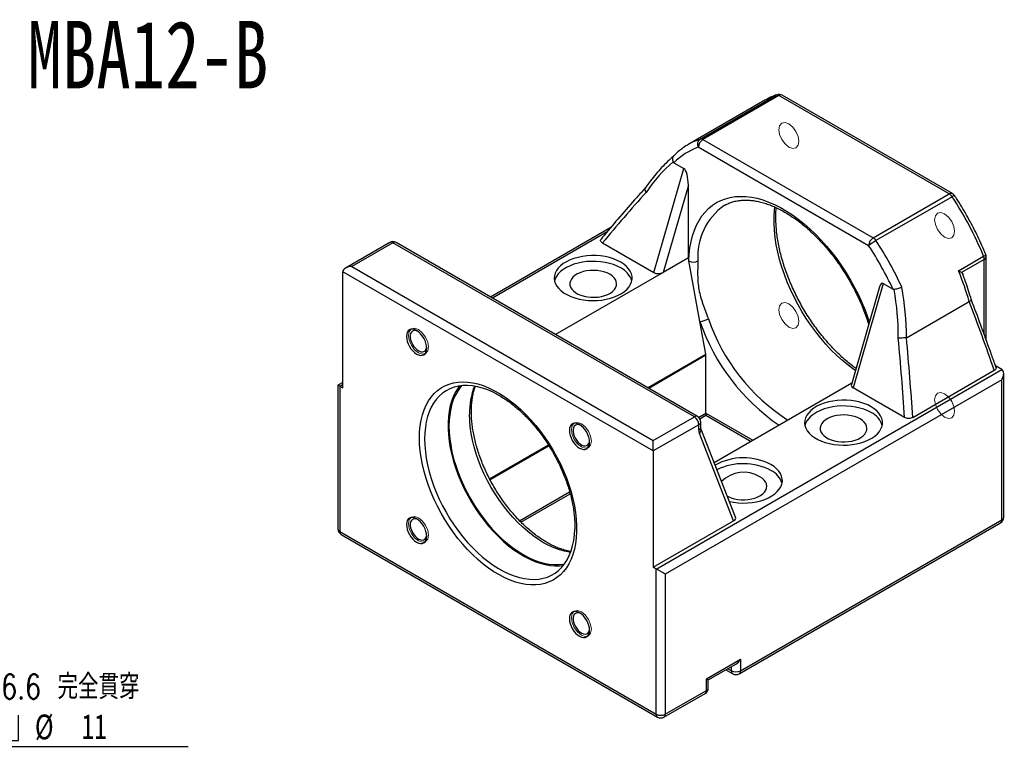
# Model space of a CAD drawing. Header units: millimetres. Extents: x 33 to 274, y 7 to 199.
# Tile 3 of 3: x 123 to 262, y 96 to 199. Entities that reach past the tile are written whole.
import ezdxf

# ---------------------------------------------------------------- set-up
doc = ezdxf.new("R2010")
doc.units = ezdxf.units.MM
doc.layers.add('FORMAT', color=7, linetype='Continuous')
doc.styles.add('SLDTEXTSTYLE0', font='TXT', dxfattribs={"width": 0.75})
doc.styles.add('SLDTEXTSTYLE1', font='TXT', dxfattribs={"width": 0.75, "bigfont": 'bigfont'})
doc.styles.add('SLDTEXTSTYLE3', font='TXT', dxfattribs={"width": 0.666667})
doc.dimstyles.new('SLDDIMSTYLE7', dxfattribs={"dimtxt": 3.5, "dimasz": 2.5, "dimexe": 0, "dimexo": 0.0625, "dimgap": 0.875, "dimtad": 0, "dimtih": 1, "dimtoh": 1, "dimdec": 1, "dimrnd": 1e-09, "dimzin": 12, "dimdsep": 46, "dimtxsty": 'SLDTEXTSTYLE0', "dimsah": 1, "dimcen": 0, "dimadec": 0, "dimazin": 3, "dimtfac": 1, "dimtofl": 0, "dimtmove": 0, "dimatfit": 3, "dimfxl": 1, "dimfrac": 2, "dimtolj": 1, "dimtzin": 12, "dimarcsym": 0})

# ---------------------------------------------------------------- blocks, each defined once
blk = doc.blocks.new('SW_SYMBOL_HOLE_SPOT')
at = {"layer": 'FORMAT', "color": 0}
for p, q in [((0, 875), (0, 75)), ((1600, 75), (1600, 875)), ((0, 75), (1600, 75))]:
    blk.add_line(p, q, dxfattribs=at)
blk = doc.blocks.new('_D_9')
at = {"layer": 'FORMAT'}
for p, q in [((92.89, 128.7), (105.02, 96.24)), ((105.02, 96.24), (146.33, 96.24))]:
    blk.add_line(p, q, dxfattribs=at)
blk.add_solid([(92.89, 128.7), (93.53, 126.27), (94, 126.44)], dxfattribs=at)
at = {"layer": 'FORMAT', "xscale": 0.0044707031, "yscale": 0.0044707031, "zscale": 0.0044707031}
blk.add_blockref('SW_SYMBOL_HOLE_SPOT', (115.23, 96.73), dxfattribs=at)
at = {"layer": 'FORMAT', "char_height": 3.5, "attachment_point": 1}
for s, insert, style in [('4 -', (106.61, 106.42), 'SLDTEXTSTYLE3'), ('%%c', (113.33, 106.36), 'SLDTEXTSTYLE0'), ('6.6 \\M+18AAE\\M+19153\\M+18AD1\\M+190FA', (119.92, 106.42), 'SLDTEXTSTYLE1'), ('%%c', (124.67, 100.75), 'SLDTEXTSTYLE0'), ('11', (131.27, 100.81), 'SLDTEXTSTYLE0')]:
    blk.add_mtext(s, dxfattribs=dict(at, insert=insert, style=style))

msp = doc.modelspace()

# ---------------------------------------------------------------- linework, layer by layer
at = {"color": 7, "linetype": 'Continuous', "lineweight": 25}
for p, q in [((218.594, 181.977), (229.342, 188.182)), ((229.742, 188.114), (218.994, 181.909)), ((253.792, 174.23), (229.742, 188.114)), ((254.242, 174.275), (230.192, 188.159)), ((227.768, 187.458), (217.02, 181.253)), ((242.407, 166.923), (218.357, 180.807)), ((218.994, 181.909), (243.044, 168.026)), ((214.916, 178.629), (216.311, 177.824)), ((212.068, 163.127), (216.311, 177.824)), ((216.947, 175.478), (213.39, 163.155)), ((216.947, 165.209), (216.947, 175.478)), ((243.044, 168.026), (253.792, 174.23)), ((254.191, 173.837), (243.443, 167.632)), ((222.04, 172.604), (222.019, 172.592)), ((205.984, 169.471), (189.019, 159.677)), ((174.778, 167.379), (168.53, 163.772)), ((175.228, 167.334), (169.43, 163.987)), ((217.796, 142.76), (175.228, 167.334)), ((218.246, 142.805), (175.678, 167.379)), ((204.813, 167.315), (212.068, 163.127)), ((216.947, 165.209), (213.39, 163.155)), ((217.023, 164.788), (216.947, 165.209)), ((218.571, 156.233), (217.023, 164.788)), ((255.108, 163.38), (258.643, 165.421)), ((258.737, 164.982), (255.53, 163.131)), ((259.001, 153.637), (259.001, 165.35)), ((211.997, 137.943), (168.157, 163.252)), ((168.157, 146.839), (168.157, 163.252)), ((169.43, 163.987), (211.997, 139.413)), ((213.39, 163.155), (198.192, 154.382)), ((244.454, 161.578), (240.211, 146.88)), ((244.454, 161.578), (245.848, 160.772)), ((243.949, 161.097), (239.974, 147.326)), ((247.772, 153.934), (256.616, 159.04)), ((219.405, 151.624), (218.571, 156.233)), ((219.422, 143.285), (219.422, 151.447)), ((212.422, 121.286), (261.212, 149.452)), ((248.63, 142.679), (260.151, 149.33)), ((261.212, 149.452), (260.31, 149.973)), ((261.476, 128.589), (261.476, 148.869)), ((168.157, 147.634), (167.469, 147.237)), ((261.212, 147.982), (213.694, 120.551)), ((240.027, 147.509), (220.601, 136.294)), ((261.212, 128.222), (261.212, 147.982)), ((167.469, 147.237), (167.469, 126.957)), ((167.733, 147.084), (167.733, 126.589)), ((167.733, 147.084), (168.157, 146.839)), ((247.466, 142.692), (240.211, 146.88)), ((219.422, 143.285), (219.422, 142.98)), ((211.997, 139.413), (217.796, 142.76)), ((218.568, 142.487), (219.422, 142.98)), ((218.696, 141.258), (218.696, 142.025)), ((219.422, 142.98), (225.802, 139.297)), ((218.432, 141.658), (211.997, 137.943)), ((218.432, 140.891), (218.432, 141.658)), ((223.34, 128.079), (218.511, 140.428)), ((223.612, 128.596), (218.712, 141.123)), ((218.717, 141.11), (218.712, 141.123)), ((211.997, 137.943), (211.997, 139.413)), ((211.997, 137.943), (211.997, 121.531)), ((193.311, 127.907), (200.26, 131.918)), ((211.997, 121.531), (223.34, 128.079)), ((224.301, 106.914), (261.212, 128.222)), ((167.733, 126.589), (212.422, 100.791)), ((224.115, 106.502), (261.026, 127.81)), ((167.919, 126.177), (212.608, 100.379)), ((212.422, 121.286), (211.997, 121.531)), ((212.422, 100.791), (212.422, 121.286)), ((213.694, 120.551), (213.694, 100.791)), ((219.493, 105.771), (224.301, 108.547)), ((224.301, 108.547), (224.301, 106.914)), ((219.756, 105.619), (223.665, 107.875)), ((222.25, 107.058), (223.215, 106.502)), ((219.493, 104.138), (219.493, 105.771)), ((219.756, 104.505), (219.756, 105.619)), ((213.508, 100.379), (219.306, 103.726)), ((213.694, 100.791), (219.493, 104.138))]:
    msp.add_line(p, q, dxfattribs=at)
at = {"color": 8, "linetype": 'Continuous', "lineweight": 25}
for p, q in [((229.442, 188.228), (229.342, 188.182)), ((205.481, 168.876), (189.282, 159.525)), ((258.737, 154.368), (258.737, 164.982)), ((211.187, 146.88), (219.405, 151.624)), ((219.422, 151.447), (211.348, 146.786)), ((168.157, 147.329), (167.733, 147.084)), ((218.398, 142.694), (219.422, 143.285)), ((219.422, 143.285), (226.066, 139.449)), ((188.892, 134.009), (197.186, 138.797)), ((197.272, 138.66), (188.968, 133.866)), ((193.123, 128.103), (200.187, 132.181)), ((222.514, 107.211), (223.028, 106.914)), ((223.028, 106.914), (223.028, 107.508))]:
    msp.add_line(p, q, dxfattribs=at)
at = {"color": 7, "linetype": 'Continuous', "lineweight": 25, "flags": 128}
for points in [[(228.56, 187.866), (228.071, 187.625), (227.768, 187.458)], [(207.401, 164.596), (206.914, 164.846), (206.379, 165.061), (205.804, 165.238), (205.196, 165.374), (204.565, 165.468), (203.919, 165.518), (203.268, 165.523), (202.62, 165.484), (201.984, 165.401), (201.37, 165.276), (200.786, 165.109), (200.24, 164.903), (199.74, 164.662), (199.293, 164.388), (198.905, 164.086), (198.582, 163.759), (198.328, 163.413), (198.147, 163.051), (198.042, 162.68), (198.013, 162.304), (198.061, 161.929), (198.186, 161.56), (198.385, 161.202), (198.657, 160.86), (198.996, 160.539), (199.399, 160.243), (199.86, 159.977), (200.372, 159.744), (200.928, 159.548), (201.521, 159.392), (202.141, 159.276), (202.781, 159.204), (203.431, 159.176), (204.082, 159.193), (204.725, 159.254), (205.351, 159.359), (205.951, 159.505), (206.517, 159.692), (207.04, 159.916), (207.515, 160.174), (207.933, 160.462), (208.289, 160.777), (208.578, 161.114), (208.796, 161.469), (208.939, 161.836), (209.007, 162.21), (208.997, 162.586), (208.91, 162.959), (208.748, 163.323), (208.512, 163.674), (208.206, 164.006), (207.834, 164.315), (207.401, 164.596)], [(207.401, 163.78), (206.914, 164.03), (206.379, 164.244), (205.804, 164.421), (205.196, 164.557), (204.565, 164.651), (203.919, 164.701), (203.268, 164.707), (202.62, 164.668), (201.984, 164.585), (201.37, 164.459), (200.786, 164.292), (200.24, 164.087), (199.74, 163.845), (199.293, 163.572), (198.905, 163.269), (198.582, 162.942), (198.328, 162.596), (198.147, 162.235), (198.058, 161.943)], [(205.846, 162.882), (205.462, 163.072), (205.033, 163.225), (204.568, 163.34), (204.078, 163.411), (203.575, 163.439), (203.071, 163.423), (202.577, 163.362), (202.105, 163.258), (201.666, 163.114), (201.27, 162.932), (200.926, 162.718), (200.644, 162.477), (200.428, 162.213), (200.285, 161.933), (200.218, 161.644), (200.227, 161.352), (200.314, 161.065), (200.476, 160.789), (200.708, 160.53), (201.007, 160.295), (201.364, 160.088), (201.772, 159.916), (202.22, 159.782), (202.699, 159.688), (203.197, 159.638), (203.702, 159.633), (204.202, 159.672), (204.687, 159.754), (205.144, 159.879), (205.563, 160.042), (205.933, 160.24), (206.247, 160.469), (206.497, 160.722), (206.677, 160.995), (206.782, 161.28), (206.812, 161.571), (206.763, 161.861), (206.639, 162.144), (206.441, 162.413), (206.174, 162.66), (205.846, 162.882)], [(180.009, 152.461), (179.981, 152.799), (179.9, 153.156), (179.768, 153.519), (179.59, 153.872), (179.373, 154.203), (179.125, 154.498), (178.856, 154.748), (178.577, 154.941), (178.298, 155.07), (178.029, 155.131), (177.782, 155.121), (177.565, 155.041), (177.387, 154.893), (177.254, 154.684), (177.173, 154.42), (177.145, 154.114), (177.173, 153.775), (177.254, 153.418), (177.387, 153.056), (177.565, 152.702), (177.782, 152.372), (178.029, 152.076), (178.298, 151.827), (178.577, 151.634), (178.856, 151.504), (179.125, 151.443), (179.373, 151.453), (179.59, 151.533), (179.768, 151.681), (179.9, 151.891), (179.981, 152.154), (180.009, 152.461)], [(178.717, 154.852), (178.653, 154.879), (178.41, 154.941), (178.187, 154.933), (177.995, 154.856), (177.843, 154.712), (177.737, 154.509), (177.682, 154.256), (177.682, 153.964), (177.737, 153.648), (177.843, 153.323), (177.995, 153.003), (178.187, 152.703), (178.41, 152.438), (178.653, 152.22), (178.905, 152.058), (179.154, 151.962), (179.389, 151.934), (179.598, 151.977), (179.771, 152.089), (179.901, 152.263), (179.982, 152.493), (180.002, 152.625)], [(178.976, 139.777), (179.002, 140.647), (179.081, 141.481), (179.213, 142.277), (179.396, 143.03), (179.631, 143.738), (179.915, 144.396), (180.247, 145.001), (180.626, 145.551), (181.051, 146.043), (181.518, 146.474), (182.026, 146.843), (182.573, 147.148), (183.155, 147.387), (183.771, 147.56), (184.416, 147.664), (185.088, 147.701), (185.784, 147.669), (186.501, 147.569), (187.235, 147.402), (187.982, 147.167), (188.739, 146.867), (189.502, 146.503), (190.269, 146.076), (191.034, 145.588), (191.795, 145.042), (192.547, 144.441), (193.288, 143.787), (194.014, 143.083), (194.721, 142.332), (195.405, 141.54), (196.064, 140.708), (196.695, 139.841), (197.294, 138.943), (197.859, 138.019), (198.387, 137.073), (198.875, 136.109), (199.321, 135.131), (199.723, 134.146), (200.079, 133.157), (200.388, 132.169), (200.647, 131.186), (200.856, 130.214), (201.014, 129.257), (201.119, 128.319), (201.172, 127.406), (201.172, 126.521), (201.119, 125.669), (201.014, 124.853), (200.856, 124.078), (200.647, 123.347), (200.388, 122.664), (200.079, 122.032), (199.723, 121.454), (199.321, 120.933), (198.875, 120.471), (198.387, 120.071), (197.859, 119.733), (197.294, 119.461), (196.695, 119.255), (196.064, 119.117), (195.405, 119.046), (194.721, 119.044), (194.014, 119.109), (193.288, 119.243), (192.547, 119.444), (191.795, 119.712), (191.034, 120.044), (190.269, 120.44), (189.502, 120.898), (188.739, 121.415), (187.982, 121.989), (187.235, 122.617), (186.501, 123.297), (185.784, 124.024), (185.088, 124.796), (184.416, 125.609), (183.771, 126.459), (183.155, 127.342), (182.573, 128.253), (182.026, 129.189), (181.518, 130.145), (181.051, 131.116), (180.626, 132.098), (180.247, 133.086), (179.915, 134.075), (179.631, 135.061), (179.396, 136.039), (179.213, 137.004), (179.081, 137.952), (179.002, 138.878), (178.976, 139.777)], [(189.68, 146.097), (189.379, 146.245), (188.636, 146.568), (187.901, 146.825), (187.179, 147.016), (186.472, 147.139), (185.784, 147.195), (185.119, 147.182), (184.479, 147.102), (183.869, 146.953), (183.291, 146.738), (182.748, 146.457), (182.242, 146.111), (181.777, 145.702), (181.354, 145.233), (180.976, 144.705), (180.644, 144.121), (180.361, 143.485), (180.127, 142.799), (179.944, 142.066), (179.812, 141.291), (179.733, 140.477), (179.707, 139.628)], [(184.647, 147.13), (184.458, 146.881), (184.103, 146.325), (183.796, 145.714), (183.537, 145.052), (183.328, 144.342), (183.171, 143.588), (183.065, 142.793), (183.013, 141.961), (183.013, 141.097), (183.065, 140.204), (183.171, 139.287), (183.328, 138.351), (183.537, 137.4), (183.796, 136.44), (184.103, 135.474), (184.458, 134.508), (184.859, 133.546), (185.303, 132.594), (185.789, 131.656), (186.314, 130.736), (186.875, 129.84), (187.469, 128.971), (188.095, 128.135), (188.747, 127.335), (189.424, 126.575), (190.122, 125.859), (190.837, 125.19), (191.566, 124.573), (192.306, 124.009), (193.051, 123.503), (193.8, 123.055), (194.547, 122.67), (195.29, 122.347), (196.025, 122.09), (196.747, 121.899), (197.454, 121.775), (198.142, 121.72), (198.807, 121.732), (199.279, 121.785)], [(184.928, 147.166), (184.809, 147.026), (184.428, 146.504), (184.093, 145.925), (183.807, 145.293), (183.571, 144.611), (183.387, 143.882), (183.254, 143.109), (183.174, 142.298), (183.147, 141.451), (183.174, 140.574), (183.254, 139.67), (183.387, 138.744), (183.571, 137.802), (183.807, 136.847), (184.093, 135.885), (184.428, 134.92), (184.809, 133.958), (185.235, 133.004), (185.704, 132.062), (186.213, 131.136), (186.759, 130.233), (187.341, 129.356), (187.955, 128.509), (188.597, 127.698), (189.265, 126.927), (189.955, 126.198), (190.664, 125.516), (191.388, 124.885), (192.123, 124.308), (192.866, 123.787), (193.613, 123.325), (194.359, 122.925), (195.102, 122.588), (195.837, 122.317), (196.561, 122.112), (197.27, 121.976), (197.96, 121.907), (198.628, 121.908), (199.271, 121.977), (199.45, 122.01)], [(242.757, 144.186), (242.269, 144.436), (241.734, 144.651), (241.159, 144.827), (240.552, 144.964), (239.92, 145.057), (239.275, 145.107), (238.623, 145.113), (237.975, 145.074), (237.339, 144.991), (236.725, 144.865), (236.141, 144.699), (235.595, 144.493), (235.095, 144.252), (234.648, 143.978), (234.261, 143.676), (233.938, 143.349), (233.684, 143.002), (233.503, 142.641), (233.397, 142.27), (233.368, 141.894), (233.416, 141.519), (233.541, 141.15), (233.741, 140.791), (234.012, 140.449), (234.352, 140.128), (234.755, 139.833), (235.216, 139.567), (235.728, 139.334), (236.284, 139.138), (236.876, 138.981), (237.496, 138.866), (238.136, 138.794), (238.786, 138.766), (239.437, 138.783), (240.08, 138.844), (240.706, 138.949), (241.306, 139.095), (241.872, 139.282), (242.396, 139.505), (242.87, 139.763), (243.288, 140.052), (243.644, 140.367), (243.933, 140.704), (244.151, 141.059), (244.295, 141.426), (244.362, 141.8), (244.352, 142.176), (244.266, 142.549), (244.103, 142.913), (243.867, 143.264), (243.561, 143.596), (243.189, 143.905), (242.757, 144.186)], [(242.757, 143.37), (242.269, 143.619), (241.734, 143.834), (241.159, 144.011), (240.552, 144.147), (239.92, 144.241), (239.275, 144.291), (238.623, 144.296), (237.975, 144.257), (237.339, 144.175), (236.725, 144.049), (236.141, 143.882), (235.595, 143.676), (235.095, 143.435), (234.648, 143.161), (234.261, 142.859), (233.938, 142.532), (233.684, 142.186), (233.503, 141.824), (233.413, 141.533)], [(203.009, 139.183), (202.981, 139.521), (202.9, 139.879), (202.768, 140.241), (202.59, 140.594), (202.373, 140.925), (202.125, 141.221), (201.856, 141.47), (201.577, 141.663), (201.298, 141.793), (201.029, 141.854), (200.782, 141.844), (200.565, 141.763), (200.387, 141.615), (200.254, 141.406), (200.173, 141.143), (200.145, 140.836), (200.173, 140.498), (200.254, 140.14), (200.387, 139.778), (200.565, 139.425), (200.782, 139.094), (201.029, 138.798), (201.298, 138.549), (201.577, 138.356), (201.856, 138.227), (202.125, 138.166), (202.373, 138.175), (202.59, 138.256), (202.768, 138.404), (202.9, 138.613), (202.981, 138.876), (203.009, 139.183)], [(241.201, 142.472), (240.817, 142.661), (240.388, 142.815), (239.923, 142.929), (239.434, 143.001), (238.931, 143.029), (238.426, 143.012), (237.932, 142.951), (237.46, 142.848), (237.021, 142.703), (236.625, 142.522), (236.282, 142.308), (235.999, 142.066), (235.784, 141.803), (235.64, 141.523), (235.573, 141.234), (235.583, 140.942), (235.669, 140.655), (235.831, 140.379), (236.064, 140.12), (236.362, 139.884), (236.719, 139.678), (237.127, 139.506), (237.575, 139.371), (238.054, 139.278), (238.552, 139.228), (239.057, 139.223), (239.558, 139.262), (240.042, 139.344), (240.499, 139.469), (240.918, 139.632), (241.289, 139.83), (241.602, 140.059), (241.852, 140.312), (242.032, 140.585), (242.138, 140.87), (242.167, 141.161), (242.119, 141.451), (241.994, 141.734), (241.796, 142.002), (241.53, 142.25), (241.201, 142.472)], [(201.717, 141.575), (201.653, 141.601), (201.41, 141.664), (201.187, 141.656), (200.995, 141.578), (200.843, 141.434), (200.737, 141.231), (200.682, 140.978), (200.682, 140.687), (200.737, 140.371), (200.843, 140.045), (200.995, 139.725), (201.187, 139.425), (201.41, 139.16), (201.653, 138.942), (201.905, 138.781), (202.154, 138.684), (202.389, 138.657), (202.598, 138.7), (202.771, 138.811), (202.901, 138.986), (202.982, 139.215), (203.002, 139.348)], [(179.707, 139.628), (179.733, 138.749), (179.812, 137.844), (179.944, 136.917), (180.127, 135.973), (180.361, 135.016), (180.644, 134.053), (180.976, 133.086), (181.354, 132.122), (181.777, 131.164), (182.242, 130.218), (182.748, 129.289), (183.291, 128.38), (183.869, 127.497), (184.479, 126.644), (185.119, 125.825), (185.784, 125.045), (186.472, 124.306), (187.179, 123.614), (187.901, 122.971), (188.636, 122.38), (189.379, 121.844), (190.126, 121.367), (190.875, 120.95), (191.621, 120.596), (192.36, 120.306), (193.089, 120.082), (193.804, 119.924), (194.502, 119.834), (195.179, 119.813), (195.831, 119.859), (196.457, 119.974), (197.051, 120.156), (197.612, 120.405), (198.137, 120.718), (198.623, 121.096), (199.067, 121.535), (199.468, 122.034), (199.823, 122.59), (200.131, 123.201), (200.389, 123.862), (200.598, 124.572), (200.755, 125.327), (200.861, 126.122), (200.912, 126.898)], [(222.744, 130.815), (223.354, 130.702), (223.994, 130.63), (224.644, 130.602), (225.295, 130.619), (225.938, 130.68), (226.564, 130.784), (227.164, 130.931), (227.73, 131.118), (228.254, 131.341), (228.728, 131.599), (229.146, 131.888), (229.502, 132.203), (229.791, 132.54), (230.009, 132.895), (230.152, 133.262), (230.22, 133.636), (230.21, 134.012), (230.124, 134.385), (229.961, 134.749), (229.725, 135.1), (229.419, 135.432), (229.047, 135.741), (228.614, 136.022)], [(222.443, 131.585), (222.577, 131.514), (222.985, 131.342), (223.433, 131.207), (223.912, 131.114), (224.41, 131.064), (224.915, 131.058), (225.416, 131.097), (225.9, 131.18), (226.357, 131.305), (226.776, 131.468), (227.146, 131.666), (227.46, 131.894), (227.71, 132.148), (227.89, 132.42), (227.996, 132.706), (228.025, 132.997), (227.976, 133.287), (227.852, 133.57), (227.654, 133.838), (227.388, 134.086), (227.059, 134.307)], [(180.009, 125.901), (179.981, 126.239), (179.9, 126.597), (179.768, 126.959), (179.59, 127.312), (179.373, 127.643), (179.125, 127.939), (178.856, 128.188), (178.577, 128.381), (178.298, 128.511), (178.029, 128.572), (177.782, 128.562), (177.565, 128.481), (177.387, 128.334), (177.254, 128.124), (177.173, 127.861), (177.145, 127.554), (177.173, 127.216), (177.254, 126.859), (177.387, 126.496), (177.565, 126.143), (177.782, 125.812), (178.029, 125.516), (178.298, 125.267), (178.577, 125.074), (178.856, 124.945), (179.125, 124.884), (179.373, 124.894), (179.59, 124.974), (179.768, 125.122), (179.9, 125.331), (179.981, 125.594), (180.009, 125.901)], [(178.717, 128.293), (178.653, 128.319), (178.41, 128.382), (178.187, 128.374), (177.995, 128.296), (177.843, 128.152), (177.737, 127.949), (177.682, 127.696), (177.682, 127.405), (177.737, 127.089), (177.843, 126.763), (177.995, 126.443), (178.187, 126.144), (178.41, 125.878), (178.653, 125.66), (178.905, 125.499), (179.154, 125.402), (179.389, 125.375), (179.598, 125.418), (179.771, 125.529), (179.901, 125.704), (179.982, 125.933), (180.002, 126.066)], [(203.009, 112.623), (202.981, 112.962), (202.9, 113.319), (202.768, 113.681), (202.59, 114.035), (202.373, 114.366), (202.125, 114.661), (201.856, 114.91), (201.577, 115.104), (201.298, 115.233), (201.029, 115.294), (200.782, 115.284), (200.565, 115.204), (200.387, 115.056), (200.254, 114.846), (200.173, 114.583), (200.145, 114.277), (200.173, 113.938), (200.254, 113.581), (200.387, 113.219), (200.565, 112.865), (200.782, 112.534), (201.029, 112.239), (201.298, 111.99), (201.577, 111.797), (201.856, 111.667), (202.125, 111.606), (202.373, 111.616), (202.59, 111.696), (202.768, 111.844), (202.9, 112.054), (202.981, 112.317), (203.009, 112.623)], [(201.717, 115.015), (201.653, 115.042), (201.41, 115.104), (201.187, 115.096), (200.995, 115.019), (200.843, 114.875), (200.737, 114.672), (200.682, 114.418), (200.682, 114.127), (200.737, 113.811), (200.843, 113.486), (200.995, 113.166), (201.187, 112.866), (201.41, 112.601), (201.653, 112.383), (201.905, 112.221), (202.154, 112.125), (202.389, 112.097), (202.598, 112.14), (202.771, 112.252), (202.901, 112.426), (202.982, 112.656), (203.002, 112.788)]]:
    msp.add_lwpolyline(points, dxfattribs=at)
at = {"color": 8, "linetype": 'Continuous', "lineweight": 25, "flags": 128}
for points in [[(229.342, 188.182), (228.694, 187.926), (228.56, 187.866)], [(217.868, 181.686), (218.083, 181.78), (218.594, 181.977)], [(217.023, 164.788), (217.074, 165.728), (217.177, 166.633), (217.332, 167.498), (217.539, 168.32), (217.797, 169.095), (218.105, 169.821), (218.462, 170.495), (218.866, 171.114), (219.315, 171.676), (219.808, 172.178), (220.343, 172.619), (220.918, 172.996), (221.53, 173.308), (222.178, 173.555), (222.858, 173.734), (223.568, 173.846), (224.304, 173.889), (225.065, 173.864), (225.847, 173.771), (226.647, 173.61), (227.461, 173.382), (228.288, 173.087), (229.122, 172.728), (229.962, 172.304), (230.803, 171.818), (231.642, 171.273), (232.477, 170.669), (233.303, 170.01), (234.118, 169.297), (234.917, 168.535), (235.699, 167.725), (236.46, 166.872), (237.197, 165.978), (237.907, 165.047), (238.586, 164.082), (239.234, 163.088), (239.846, 162.069), (240.421, 161.028), (240.956, 159.97), (241.449, 158.898), (241.899, 157.818), (242.302, 156.732), (242.511, 156.115)], [(240.54, 149.287), (240.327, 149.436), (239.511, 150.045), (238.705, 150.709), (237.912, 151.426), (237.135, 152.192), (236.377, 153.004), (235.642, 153.86), (234.933, 154.754), (234.252, 155.684), (233.603, 156.645), (232.988, 157.634), (232.41, 158.646), (231.871, 159.678), (231.373, 160.724), (230.92, 161.78), (230.511, 162.843), (230.15, 163.907), (229.838, 164.968), (229.576, 166.022), (229.364, 167.064), (229.205, 168.09), (229.099, 169.096), (229.045, 170.076), (229.045, 171.028), (229.099, 171.947), (229.145, 172.388)], [(258.643, 165.421), (258.757, 165.491), (258.845, 165.556), (258.905, 165.613), (258.934, 165.66), (258.935, 165.688)], [(200.306, 123.63), (200.169, 123.649), (199.46, 123.786), (198.736, 123.99), (198.001, 124.262), (197.258, 124.598), (196.512, 124.998), (195.765, 125.46), (195.022, 125.981), (194.287, 126.559), (193.563, 127.19), (192.855, 127.872), (192.164, 128.6), (191.496, 129.372), (190.854, 130.183), (190.24, 131.029), (189.659, 131.906), (189.112, 132.81), (188.603, 133.735), (188.134, 134.678), (187.708, 135.632), (187.327, 136.594), (186.992, 137.559), (186.706, 138.521), (186.47, 139.475), (186.286, 140.418), (186.153, 141.343), (186.073, 142.247), (186.047, 143.125)]]:
    msp.add_lwpolyline(points, dxfattribs=at)
at = {"color": 7, "linetype": 'Continuous', "lineweight": 18, "flags": 128}
for points in [[(231.138, 180.842), (231.679, 180.654), (232.138, 180.743), (232.444, 181.096), (232.552, 181.659), (232.444, 182.346), (232.138, 183.053), (231.679, 183.672), (231.138, 184.108), (230.597, 184.296), (230.138, 184.207), (229.831, 183.854), (229.724, 183.292), (229.831, 182.604), (230.138, 181.898), (230.597, 181.279), (231.138, 180.842)], [(251.724, 170.591), (251.831, 169.904), (252.138, 169.197), (252.597, 168.579), (253.138, 168.142), (253.679, 167.954), (254.138, 168.043), (254.444, 168.396), (254.552, 168.958), (254.444, 169.646), (254.138, 170.352), (253.679, 170.971), (253.138, 171.408), (252.597, 171.596), (252.138, 171.507), (251.831, 171.154), (251.724, 170.591)], [(232.552, 156.254), (232.444, 156.941), (232.138, 157.648), (231.679, 158.267), (231.138, 158.703), (230.597, 158.892), (230.138, 158.802), (229.831, 158.45), (229.724, 157.887), (229.831, 157.2), (230.138, 156.493), (230.597, 155.874), (231.138, 155.437), (231.679, 155.249), (232.138, 155.338), (232.444, 155.691), (232.552, 156.254)], [(177.428, 154.257), (177.536, 154.819), (177.842, 155.172), (178.301, 155.261), (178.842, 155.073), (179.383, 154.637), (179.842, 154.018), (180.149, 153.311), (180.256, 152.624), (180.149, 152.061), (179.842, 151.708), (179.383, 151.619), (178.842, 151.807), (178.301, 152.244), (177.842, 152.863), (177.536, 153.57), (177.428, 154.257)], [(253.138, 146.003), (252.597, 146.191), (252.138, 146.102), (251.831, 145.749), (251.724, 145.186), (251.831, 144.499), (252.138, 143.793), (252.597, 143.174), (253.138, 142.737), (253.679, 142.549), (254.138, 142.638), (254.444, 142.991), (254.552, 143.554), (254.444, 144.241), (254.138, 144.948), (253.679, 145.566), (253.138, 146.003)], [(201.842, 141.796), (202.383, 141.359), (202.842, 140.74), (203.149, 140.033), (203.256, 139.346), (203.149, 138.783), (202.842, 138.431), (202.383, 138.341), (201.842, 138.53), (201.301, 138.966), (200.842, 139.585), (200.536, 140.292), (200.428, 140.979), (200.536, 141.542), (200.842, 141.895), (201.301, 141.984), (201.842, 141.796)], [(178.842, 125.248), (178.301, 125.684), (177.842, 126.303), (177.536, 127.01), (177.428, 127.697), (177.536, 128.26), (177.842, 128.613), (178.301, 128.702), (178.842, 128.514), (179.383, 128.077), (179.842, 127.458), (180.149, 126.751), (180.256, 126.064), (180.149, 125.501), (179.842, 125.149), (179.383, 125.06), (178.842, 125.248)], [(203.256, 112.787), (203.149, 112.224), (202.842, 111.871), (202.383, 111.782), (201.842, 111.97), (201.301, 112.407), (200.842, 113.026), (200.536, 113.732), (200.428, 114.419), (200.536, 114.982), (200.842, 115.335), (201.301, 115.424), (201.842, 115.236), (202.383, 114.799), (202.842, 114.181), (203.149, 113.474), (203.256, 112.787)]]:
    msp.add_lwpolyline(points, dxfattribs=at)
at = {"color": 7, "linetype": 'Continuous', "lineweight": 25}
for centre, radius, start, end in [((229.468, 187.71), 0.488, 55.85745, 104.86147), ((229.742, 187.379), 0.9, 60.00269, 109.46402), ((221.4, 172.19), 9.138, 109.45188, 135.20195), ((221.696, 173.152), 9.354, 114.16147, 125.81224), ((219.122, 181.261), 0.89, 126.40419, 210.69158), ((219.739, 180.744), 1.383, 122.60548, 177.39452), ((218.719, 181.505), 0.488, 55.85745, 104.86147), ((253.136, 173.165), 1.251, 32.49735, 58.38543), ((214.177, 147.284), 48.023, 22.18934, 33.56816), ((253.792, 173.495), 0.9, 33.54977, 60.00269), ((175.228, 166.599), 0.9, 60.00269, 119.99731), ((243.789, 166.86), 1.383, 122.60548, 177.39452), ((247.527, 160.556), 8.171, 119.98838, 128.79886), ((203.44, 141.084), 46.756, 24.90307, 33.54832), ((242.388, 166.96), 1.251, 32.49735, 58.38543), ((203.198, 140.945), 48.289, 24.6404, 33.54948), ((258.101, 165.35), 0.9, 0, 22.12409), ((217.679, 165.968), 1.35, 240.94655, 297.18141), ((257.551, 164.957), 1.186, 1.19523, 22.98683), ((206.09, 161.077), 3.004, 16.75569, 64.11555), ((214.627, 146.88), 43.715, 16.15054, 22.17517), ((-114.263, 18.502), 396.613, 19.26034, 20.75323), ((218.258, 159.258), 3.041, 275.92035, 299.82625), ((218.427, 151.442), 0.995, 0.2724, 10.49795), ((241.445, 140.667), 3.004, 16.75569, 64.11555), ((217.05, 141.595), 1.383, 2.60548, 57.39452), ((217.796, 142.025), 0.9, 0, 60.00269), ((219.707, 140.869), 1.275, 179.01907, 200.22878), ((224.731, 128.625), 8.355, 62.30116, 118.60174), ((224.717, 127.677), 8.478, 62.63255, 116.06259), ((224.778, 130.511), 4.429, 59.0069, 135.11004), ((227.303, 132.503), 3.004, 16.75569, 64.11555), ((260.576, 128.589), 0.9, 299.99731, 0), ((168.369, 126.957), 0.9, 180, 240.00269), ((223.665, 108.142), 1.383, 242.60967, 297.39033), ((223.665, 107.281), 0.9, 240.00269, 299.99731), ((218.856, 104.505), 0.9, 299.99731, 0), ((213.058, 102.019), 1.383, 242.60967, 297.39033), ((213.058, 101.158), 0.9, 240.00269, 299.99731)]:
    msp.add_arc(centre, radius, start, end, dxfattribs=at)
at = {"color": 8, "linetype": 'Continuous', "lineweight": 25}
for centre, radius, start, end in [((230.005, 187.746), 0.453, 65.69288, 125.61758), ((254.055, 173.862), 0.453, 65.69288, 125.61758), ((254.659, 173.257), 0.745, 99.03498, 128.86539), ((227.07, 165.391), 8.796, 125.04103, 184.06679), ((174.964, 166.966), 0.453, 54.38242, 114.30712), ((175.491, 166.966), 0.453, 65.69288, 125.61758), ((258.55, 165.394), 0.453, 294.37466, 354.3052), ((246.452, 165.923), 29.516, 199.16467, 235.55784), ((245.891, 165.57), 27.612, 198.91436, 237.40414), ((196.216, 143.35), 10.171, 158.3847, 181.26911), ((218.059, 142.392), 0.453, 65.69288, 125.61758), ((218.245, 142.07), 0.453, 294.37466, 354.3052), ((218.245, 141.303), 0.453, 294.37466, 354.3052), ((218.086, 140.929), 0.656, 310.2567, 16.06515), ((260.784, 128.168), 0.432, 304.05635, 7.25583), ((261.025, 128.634), 0.453, 294.37466, 354.3052), ((167.919, 127.002), 0.453, 185.6948, 245.62534), ((168.161, 126.535), 0.432, 172.74417, 235.94365), ((223.456, 106.859), 0.432, 172.74417, 235.94365), ((223.873, 106.859), 0.432, 304.05635, 7.25583), ((219.306, 104.55), 0.453, 294.37466, 354.3052), ((219.052, 104.089), 0.444, 305.01333, 6.29885), ((212.85, 100.736), 0.432, 172.74417, 235.94365), ((213.253, 100.742), 0.444, 305.01333, 6.29885)]:
    msp.add_arc(centre, radius, start, end, dxfattribs=at)
at = {"color": 7, "linetype": 'Continuous', "lineweight": 25}
for centre, major_axis, ratio, start_param, end_param in [((225.951, 154.351), (-0.605, 28.762), 0.7172588, 0.5421732, 0.7828607), ((216.311, 175.845), (-0.129, 2.012), 0.3097571, 4.5090312, 6.0798275), ((330.197, -33.577), (-5.563, 264.378), 0.7172588, 0.6502507, 0.6927299), ((169.43, 163.252), (1.273, 0), 0.5773815, 1.5707963, 3.1415927), ((212.754, 163.522), (0.935, 0.06), 0.5741336, 3.8532638, 5.4240601), ((244.454, 159.599), (-0.129, 2.012), 0.3097571, 6.0798275, 6.9948564), ((225.951, 154.351), (-0.605, 28.762), 0.7172588, 4.6806562, 4.9213437), ((226.542, 154.419), (-1.192, 29.573), 0.7167907, 4.6671142, 4.9105231), ((58.487, 123.278), (-5.563, 264.378), 0.7172588, 4.770787, 4.8132662), ((59.078, 123.346), (-6.15, 265.191), 0.7172211, 4.7687111, 4.8113025), ((260.576, 148.35), (0.636, 1.102), 0.5773346, 4.7124296, 6.2832259), ((168.369, 146.717), (0.9, -0.52), 0.0000704, 2.3562351, 3.141552), ((240.896, 147.276), (0.935, 0.06), 0.5741336, 2.9382348, 3.8532638), ((222.704, 128.446), (0.93, 0.051), 0.5749634, 5.4344558, 6.470222), ((213.058, 120.918), (0.9, -0.52), 0.0000704, 0.7854388, 2.3562351), ((223.665, 108.914), (0.636, 1.102), 0.5773346, 3.9269502, 4.7124296), ((218.856, 106.138), (0.9, -0.52), 0.0000704, 0.0000406, 0.7854388)]:
    msp.add_ellipse(centre, major_axis=major_axis, ratio=ratio, start_param=start_param, end_param=end_param, dxfattribs=at)
for points, knots in [([(229.442, 188.228), (229.299, 188.176), (229.017, 188.075), (228.748, 187.948), (228.615, 187.885)], [0, 0, 0, 0, 0.505474, 1, 1, 1, 1]), ([(214.846, 179.561), (214.708, 179.44), (214.278, 179.061), (213.577, 178.381), (212.756, 177.503), (211.967, 176.568), (211.334, 175.744), (210.97, 175.225), (210.847, 175.048)], [0, 0, 0, 0, 0.0937982, 0.2930051, 0.4930969, 0.6942294, 0.8963277, 1, 1, 1, 1]), ([(214.84, 179.54), (214.819, 179.523), (214.743, 179.461), (214.688, 179.282), (214.682, 179.031), (214.753, 178.853), (214.788, 178.765)], [0, 0, 0, 0, 0.1104594, 0.4085005, 0.7042049, 1, 1, 1, 1]), ([(216.173, 180.703), (216.158, 180.692), (215.915, 180.531), (215.49, 180.173), (215.066, 179.787), (214.857, 179.573), (214.832, 179.548)], [0, 0, 0, 0, 0.0320438, 0.4977038, 0.9407834, 1, 1, 1, 1]), ([(210.867, 175.075), (210.466, 174.629), (209.263, 173.292), (207.324, 171.068), (205.653, 169.095), (204.773, 168.032), (204.627, 167.857)], [0, 0, 0, 0, 0.1892989, 0.5686412, 0.9286433, 1, 1, 1, 1]), ([(210.846, 175.049), (210.824, 174.999), (210.779, 174.899), (210.822, 174.684), (210.908, 174.522), (210.969, 174.439), (210.972, 174.434)], [0, 0, 0, 0, 0.3194432, 0.6404192, 0.9820539, 1, 1, 1, 1]), ([(258.934, 165.688), (258.844, 165.908), (258.582, 166.543), (258.118, 167.589), (257.531, 168.82), (256.905, 170.037), (256.244, 171.238), (255.548, 172.42), (254.975, 173.335), (254.633, 173.854), (254.542, 173.993)], [0, 0, 0, 0, 0.0765999, 0.2217207, 0.3668295, 0.5119228, 0.6570071, 0.802089, 0.9471745, 1, 1, 1, 1]), ([(222.04, 172.6), (222.06, 172.613), (222.249, 172.734), (222.64, 172.907), (223.212, 173.116), (223.818, 173.259), (224.449, 173.343), (225.103, 173.367), (225.779, 173.331), (226.473, 173.237), (227.185, 173.084), (227.911, 172.873), (228.649, 172.604), (229.398, 172.279), (230.154, 171.897), (230.914, 171.461), (231.676, 170.97), (232.437, 170.428), (233.193, 169.836), (233.942, 169.195), (234.68, 168.508), (235.405, 167.778), (236.114, 167.006), (236.804, 166.197), (237.473, 165.353), (238.117, 164.477), (238.734, 163.573), (239.321, 162.643), (239.878, 161.692), (240.4, 160.724), (240.887, 159.741), (241.337, 158.747), (241.746, 157.747), (242.112, 156.762), (242.319, 156.113), (242.419, 155.797)], [0, 0, 0, 0, 0.003853, 0.0365502, 0.0692199, 0.1016801, 0.133833, 0.1656545, 0.1971738, 0.2284466, 0.2595341, 0.2904925, 0.321368, 0.3521962, 0.3830033, 0.413806, 0.4446145, 0.4754378, 0.5062811, 0.5371469, 0.5680358, 0.598947, 0.6298789, 0.6608292, 0.6917953, 0.7227744, 0.7537635, 0.7847594, 0.8157592, 0.8467595, 0.8777563, 0.9087464, 0.9397264, 0.9706932, 1, 1, 1, 1]), ([(240.628, 149.59), (240.402, 149.756), (239.924, 150.108), (239.199, 150.707), (238.455, 151.371), (237.723, 152.081), (237.006, 152.833), (236.307, 153.625), (235.628, 154.453), (234.972, 155.314), (234.342, 156.205), (233.74, 157.123), (233.168, 158.064), (232.629, 159.025), (232.125, 160.002), (231.658, 160.991), (231.229, 161.988), (230.839, 162.99), (230.492, 163.992), (230.187, 164.991), (229.925, 165.983), (229.709, 166.964), (229.537, 167.93), (229.411, 168.877), (229.33, 169.802), (229.297, 170.701), (229.304, 171.533), (229.344, 172.047), (229.363, 172.285)], [0, 0, 0, 0, 0.0344798, 0.0732409, 0.1120309, 0.1508495, 0.1896952, 0.2285654, 0.2674572, 0.3063669, 0.3452911, 0.3842257, 0.4231669, 0.4621107, 0.5010528, 0.5399882, 0.5789129, 0.6178229, 0.6567144, 0.6955834, 0.7344262, 0.7732395, 0.8120204, 0.8507669, 0.8894782, 0.9281554, 0.9668023, 1, 1, 1, 1]), ([(204.813, 167.315), (204.747, 167.36), (204.615, 167.45), (204.538, 167.618), (204.55, 167.759), (204.613, 167.828), (204.634, 167.851)], [0, 0, 0, 0, 0.2987877, 0.5989893, 0.8689812, 1, 1, 1, 1]), ([(218.296, 164.767), (218.28, 164.141), (218.252, 163.474), (218.267, 162.45), (218.281, 162.106), (218.338, 161.414), (218.383, 161.066), (218.507, 160.377), (218.587, 160.036), (218.777, 159.358), (218.887, 159.02), (219.241, 158.006), (219.513, 157.33), (219.77, 156.619)], [0, 0, 0, 0, 0.25, 0.25, 0.375, 0.375, 0.5, 0.5, 0.625, 0.625, 0.75, 0.75, 1, 1, 1, 1]), ([(255.53, 163.131), (255.478, 163.172), (255.416, 163.213), (255.274, 163.296), (255.193, 163.339), (255.108, 163.38)], [0, 0, 0, 0, 0.5, 0.5, 1, 1, 1, 1]), ([(255.53, 163.131), (255.593, 163.064), (255.671, 162.984), (255.707, 162.858), (255.714, 162.835)], [0, 0, 0, 0, 0.8177435, 1, 1, 1, 1]), ([(256.913, 159.277), (256.848, 159.498), (256.663, 160.135), (256.319, 161.193), (255.982, 162.16), (255.766, 162.706), (255.715, 162.836)], [0, 0, 0, 0, 0.1859614, 0.538326, 0.8906089, 1, 1, 1, 1]), ([(246.007, 160.742), (246.157, 160.783), (246.347, 160.839), (246.642, 160.931), (246.738, 160.961), (246.925, 161.022), (247.013, 161.051), (247.09, 161.078)], [0, 0, 0, 0, 0.5, 0.5, 0.75, 0.75, 1, 1, 1, 1]), ([(256.616, 159.04), (256.68, 159.081), (256.809, 159.163), (256.902, 159.27), (256.891, 159.318), (256.886, 159.339)], [0, 0, 0, 0, 0.3590725, 0.7181333, 1, 1, 1, 1]), ([(260.373, 149.794), (260.169, 150.374), (259.527, 152.202), (258.439, 155.211), (257.472, 157.814), (256.96, 159.168), (256.894, 159.342)], [0, 0, 0, 0, 0.18224419, 0.57407621, 0.9452851, 1, 1, 1, 1]), ([(247.741, 153.924), (247.576, 153.909), (247.37, 153.895), (247.055, 153.881), (246.953, 153.877), (246.758, 153.873), (246.668, 153.872), (246.59, 153.873)], [0, 0, 0, 0, 0.5, 0.5, 0.75, 0.75, 1, 1, 1, 1]), ([(260.36, 149.789), (260.372, 149.769), (260.419, 149.684), (260.374, 149.531), (260.264, 149.399), (260.173, 149.343), (260.151, 149.33)], [0, 0, 0, 0, 0.1307993, 0.5345787, 0.8919103, 1, 1, 1, 1]), ([(200.347, 123.757), (200.253, 123.772), (199.953, 123.818), (199.423, 123.959), (198.764, 124.176), (198.093, 124.453), (197.413, 124.785), (196.727, 125.173), (196.039, 125.614), (195.351, 126.108), (194.668, 126.651), (193.993, 127.242), (193.328, 127.878), (192.678, 128.557), (192.045, 129.276), (191.432, 130.03), (190.842, 130.818), (190.279, 131.634), (189.744, 132.476), (189.241, 133.34), (188.772, 134.221), (188.338, 135.115), (187.943, 136.018), (187.587, 136.926), (187.272, 137.835), (187, 138.74), (186.772, 139.636), (186.589, 140.52), (186.45, 141.388), (186.357, 142.234), (186.317, 142.933), (186.308, 143.486), (186.316, 144.028), (186.355, 144.665), (186.444, 145.387), (186.578, 146.068), (186.724, 146.626), (186.84, 146.937), (186.883, 147.052)], [0, 0, 0, 0, 0.0132996, 0.0427701, 0.0721062, 0.1013652, 0.1305885, 0.1598032, 0.1890233, 0.2182617, 0.2475256, 0.2768182, 0.3061399, 0.3354892, 0.3648633, 0.3942591, 0.4236725, 0.4530995, 0.4825358, 0.5119771, 0.541419, 0.5708557, 0.6002828, 0.6296957, 0.65909, 0.6884616, 0.7178063, 0.7471203, 0.7764008, 0.8056459, 0.8348552, 0.8509376, 0.8662225, 0.895372, 0.924506, 0.953641, 0.9828024, 1, 1, 1, 1]), ([(189.644, 146.107), (189.709, 146.076), (190.001, 145.934), (190.525, 145.628), (191.212, 145.188), (191.9, 144.692), (192.582, 144.147), (193.257, 143.554), (193.922, 142.916), (194.571, 142.236), (195.204, 141.516), (195.816, 140.76), (196.405, 139.971), (196.967, 139.154), (197.5, 138.311), (198.002, 137.447), (198.47, 136.565), (198.903, 135.67), (199.297, 134.767), (199.651, 133.859), (199.964, 132.95), (200.234, 132.046), (200.461, 131.15), (200.643, 130.266), (200.779, 129.399), (200.872, 128.553), (200.914, 127.735), (200.924, 127.185), (200.908, 126.917), (200.907, 126.903)], [0, 0, 0, 0, 0.01128083, 0.05057482, 0.0898768, 0.12920396, 0.16856573, 0.20796616, 0.24740562, 0.28688208, 0.32639191, 0.36593053, 0.40549273, 0.44507299, 0.48466557, 0.52426462, 0.56386425, 0.60345668, 0.64303581, 0.6825957, 0.72213045, 0.7616343, 0.80110179, 0.84052797, 0.87990886, 0.91924196, 0.95852716, 0.99776792, 1, 1, 1, 1]), ([(248.63, 142.679), (248.553, 142.634), (248.463, 142.598), (248.262, 142.55), (248.153, 142.538), (247.937, 142.542), (247.829, 142.557), (247.633, 142.61), (247.544, 142.647), (247.466, 142.692)], [0, 0, 0, 0, 0.25, 0.25, 0.5, 0.5, 0.75, 0.75, 1, 1, 1, 1]), ([(218.712, 141.123), (218.711, 141.127), (218.707, 141.137), (218.697, 141.187), (218.696, 141.243), (218.696, 141.258)], [0, 0, 0, 0, 0.2948875, 0.802065, 1, 1, 1, 1])]:
    msp.add_open_spline(points, degree=3, knots=knots, dxfattribs=at)
for points in [[(214.916, 178.629), (214.865, 178.659), (214.818, 178.702), (214.788, 178.765)], [(246.007, 160.742), (245.954, 160.728), (245.899, 160.743), (245.848, 160.772)], [(247.772, 153.934), (247.762, 153.929), (247.752, 153.925), (247.741, 153.924)]]:
    msp.add_open_spline(points, degree=3, dxfattribs=at)

# ---------------------------------------------------------------- texts
at = {"layer": 'FORMAT', "color": 7, "insert": (123.626, 198.652), "char_height": 9.525, "attachment_point": 1, "style": 'SLDTEXTSTYLE0'}
msp.add_mtext('MBA12-B', dxfattribs=at)

# ---------------------------------------------------------------- dimensions: what is measured, and where the dimension line sits
at = {"layer": 'FORMAT'}
dim = msp.add_diameter_dim_2p(p1=(89.041, 138.999), p2=(92.892, 128.695), text='4 - <> 完全貫穿\\P{\\fGDT;v}%%c 11 \\P', dimstyle='SLDDIMSTYLE7', dxfattribs=at)
dim.commit()
dim.dimension.update_dxf_attribs({"geometry": '_D_9', "text_midpoint": (126.47, 101.852), "dimtype": 163})

doc.saveas('drawing.dxf')
